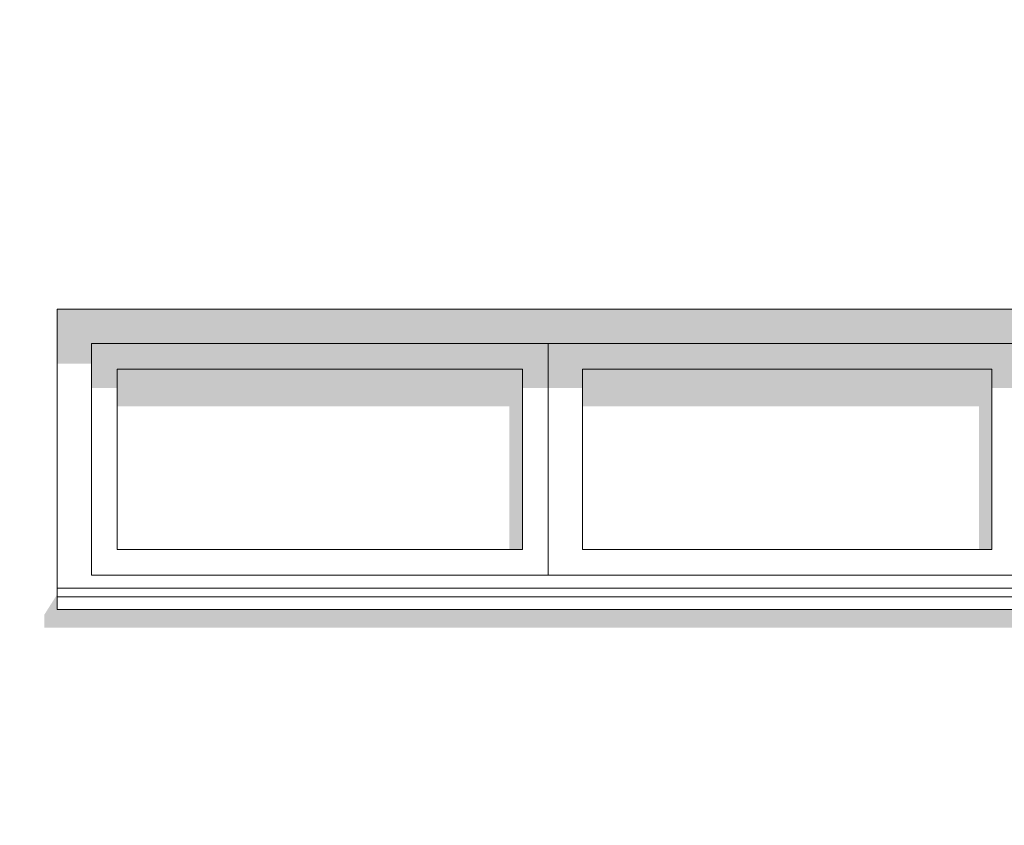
# Model space of a CAD drawing. Header units: metres. Extents: x -111 to -1, y -8 to 26.
# Tile 13 of 256: x -57.59 to -55.29, y 1.43 to 3.3. Entities that reach past the tile are written whole.
import ezdxf

# ---------------------------------------------------------------- set-up
doc = ezdxf.new("R2010")
doc.units = ezdxf.units.M
doc.header["$MEASUREMENT"] = 0
doc.layers.add('10 Wand außen', color=7, linetype='Continuous')
doc.layers.add('94 Genehmigungsplanung Bemaßung', color=7, linetype='Continuous')
doc.styles.add('ERSTELLTER_STIL_2', font='arial.ttf')
doc.dimstyles.new('ERSTELLTER_STIL__1', dxfattribs={"dimtxt": 0.25, "dimasz": 0.19, "dimexe": 0.18, "dimexo": 0.1, "dimgap": 0, "dimtad": 1, "dimtih": 1, "dimtoh": 1, "dimzin": 0, "dimdsep": 46, "dimtxsty": 'ERSTELLTER_STIL_2', "dimblk": 'ARROWHEAD_6', "dimblk1": 'ARROWHEAD_6', "dimblk2": 'ARROWHEAD_6', "dimcen": 0.09, "dimclrd": 7, "dimclre": 7, "dimclrt": 7, "dimazin": 0, "dimtfac": 1, "dimtdec": 4, "dimtmove": 0, "dimatfit": 3, "dimfxl": 1, "dimtolj": 1, "dimtzin": 0, "dimarcsym": 0})

# ---------------------------------------------------------------- blocks, each defined once
blk = doc.blocks.new('*D128', base_point=(-27236.1321, 0))
at = {"layer": '94 Genehmigungsplanung Bemaßung', "color": 7, "linetype": 'Continuous', "lineweight": 13}
for p, q in [((-58.1625, 9.3843), (-58.1625, 9.7593)), ((-17.3411, 9.3843), (-17.3411, 9.7593)), ((-58.0625, 9.6718), (-58.2625, 9.4718)), ((-17.2411, 9.6718), (-17.4411, 9.4718)), ((-58.3125, 9.5718), (-58.1625, 9.5718)), ((-58.1625, 9.5718), (-17.3411, 9.5718))]:
    blk.add_line(p, q, dxfattribs=at)
at = {"layer": '94 Genehmigungsplanung Bemaßung', "color": 7, "lineweight": 13, "insert": (-38.1808, 9.6218), "char_height": 0.25, "attachment_point": 7, "style": 'ERSTELLTER_STIL_2'}
blk.add_mtext('\\A1;{\\pql;\\fArial|b0|i0|c0|p0;\\W1.000000;40,82}', dxfattribs=at)
blk = doc.blocks.new('ARROWHEAD_6')
at = {"color": 0, "linetype": 'Continuous', "lineweight": 0}
for p, q in [((-0.5, -0.5), (0.5, 0.5)), ((0, 0), (-1, 0))]:
    blk.add_line(p, q, dxfattribs=at)

msp = doc.modelspace()

# ---------------------------------------------------------------- hatches: boundary and pattern name
at = {"layer": '10 Wand außen', "linetype": 'Continuous', "lineweight": 0, "true_color": 0x000000}
for points in [[(-57.5039, 2.63), (-57.4239, 2.55), (-53.0839, 2.55), (-53.0039, 2.63)], [(-57.4239, 2.55), (-57.5039, 2.63), (-57.5039, 2.5027), (-57.4239, 2.5027)], [(-56.3589, 2.55), (-57.4239, 2.55), (-57.3639, 2.49), (-56.4189, 2.49)], [(-57.3639, 2.49), (-57.4239, 2.55), (-57.4239, 2.4462), (-57.3639, 2.4462)], [(-56.4189, 2.49), (-56.4189, 2.4462), (-56.3589, 2.4462), (-56.3589, 2.55)], [(-55.2439, 2.55), (-56.3589, 2.55), (-56.2789, 2.49), (-55.3239, 2.49)], [(-56.2789, 2.49), (-56.3589, 2.55), (-56.3589, 2.4462), (-56.2789, 2.4462)], [(-55.3239, 2.4462), (-55.2439, 2.4462), (-55.2439, 2.55), (-55.3239, 2.49)], [(-56.4189, 2.49), (-57.3639, 2.49), (-57.3639, 2.4037), (-56.4489, 2.4037), (-56.4489, 2.07), (-56.4189, 2.07)], [(-55.3239, 2.49), (-56.2789, 2.49), (-56.2789, 2.4037), (-55.3539, 2.4037), (-55.3539, 2.07), (-55.3239, 2.07)], [(-57.5039, 1.965), (-57.5339, 1.9176), (-57.5339, 1.8876), (-53.0339, 1.8876), (-53.0039, 1.93), (-57.5039, 1.93)]]:
    msp.add_hatch(color=18, dxfattribs=at).paths.add_polyline_path(points)

# ---------------------------------------------------------------- linework, layer by layer
at = {"layer": '10 Wand außen', "color": 7, "linetype": 'Continuous', "lineweight": 13}
for p, q in [((-57.5039, 1.965), (-57.5039, 2.63)), ((-57.5039, 2.63), (-53.0039, 2.63)), ((-53.0039, 1.98), (-57.5039, 1.98)), ((-57.5039, 1.965), (-57.5039, 1.96)), ((-57.5039, 1.96), (-57.5039, 1.93)), ((-53.0039, 1.96), (-57.5039, 1.96)), ((-53.0039, 1.93), (-57.5039, 1.93))]:
    msp.add_line(p, q, dxfattribs=at)
at = {"layer": '10 Wand außen', "color": 7, "linetype": 'Continuous', "lineweight": 18}
for p, q in [((-57.4239, 2.55), (-57.4239, 2.01)), ((-55.2539, 2.55), (-57.4239, 2.55)), ((-56.3589, 2.55), (-56.3589, 2.01)), ((-57.3639, 2.07), (-57.3639, 2.49)), ((-57.3639, 2.49), (-56.4189, 2.49)), ((-56.4189, 2.07), (-56.4189, 2.49)), ((-56.2789, 2.49), (-56.2789, 2.07)), ((-55.3239, 2.49), (-56.2789, 2.49)), ((-55.3239, 2.07), (-55.3239, 2.49)), ((-57.3639, 2.07), (-56.4189, 2.07)), ((-56.2789, 2.07), (-55.3239, 2.07)), ((-57.4239, 2.01), (-55.2539, 2.01))]:
    msp.add_line(p, q, dxfattribs=at)

# ---------------------------------------------------------------- dimensions: what is measured, and where the dimension line sits
at = {"layer": '94 Genehmigungsplanung Bemaßung', "color": 7, "linetype": 'Continuous', "lineweight": 13}
dim = msp.add_linear_dim(base=(-17.3411, 9.5718), p1=(-58.1625, 3.35), p2=(-17.3411, -0.4), dimstyle='ERSTELLTER_STIL__1', dxfattribs=at)
dim.commit()
dim.dimension.update_dxf_attribs({"geometry": '*D128', "text_midpoint": (-37.762, 9.7468), "dimtype": 160})

doc.saveas('drawing.dxf')
